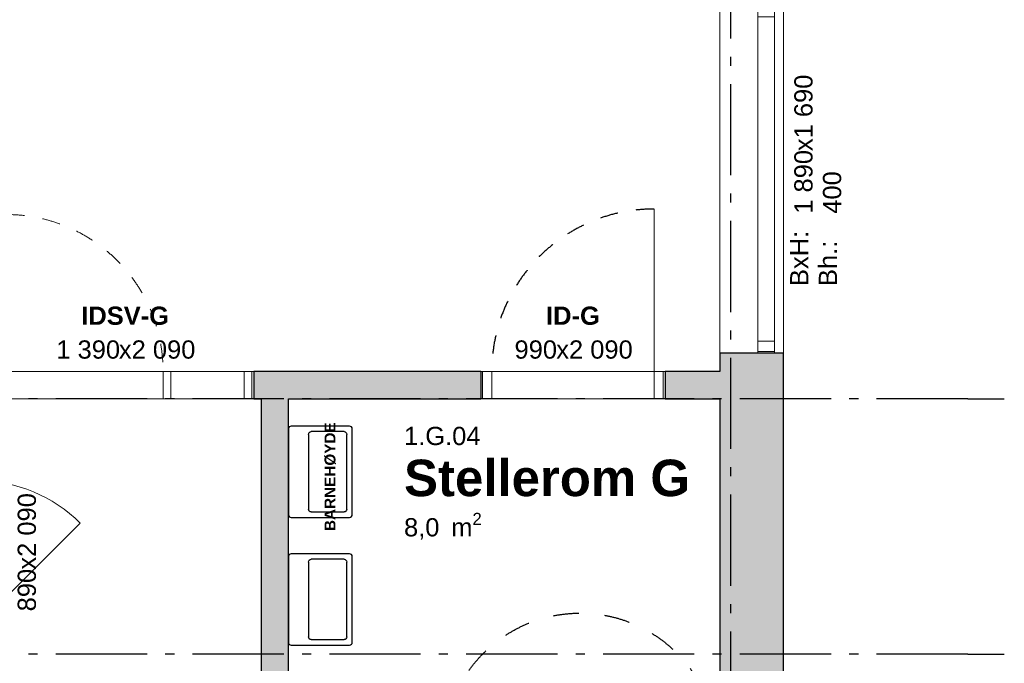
# Model space of a CAD drawing. Header units: millimetres. Extents: x 269 to 62306, y -15633 to 20300.
# Tile 78 of 90: x 49202 to 54600, y -3825 to -297. Entities that reach past the tile are written whole.
import ezdxf
from ezdxf.enums import TextEntityAlignment as Align

# ---------------------------------------------------------------- set-up
doc = ezdxf.new("R2010")
doc.units = ezdxf.units.MM
doc.header["$LTSCALE"] = 0.5
doc.header["$MEASUREMENT"] = 0
for name, pattern in [('Akselinje', [1500, 1000, -200, 100, -200]), ('Dampsperre', [564.444444, 282.222222, -282.222222]), ('PLINE', [0]), ('Stipling', [400, 200, -200])]:
    doc.linetypes.add(name, pattern=pattern)
for name, color, linetype in [('232- Ikke-bærende yttervegger (Skravur)(Nye konstruksjoner)', 7, 'Continuous'), ('232- Ikke-bærende yttervegger(Nye konstruksjoner)', 7, 'Continuous'), ('241- Bærende innervegger (Skravur)(Nye konstruksjoner)', 7, 'Continuous'), ('241- Bærende innervegger(Nye konstruksjoner)', 7, 'Continuous'), ('242- Ikke-bærende innervegger (Skravur)(Nye konstruksjoner)', 7, 'Continuous'), ('242- Ikke-bærende innervegger(Nye konstruksjoner)', 7, 'Continuous'), ('244- Vinduer_ dører_ foldevegger(Nye konstruksjoner)', 7, 'Continuous'), ('315---A Utstyr for sanitærinstallasjoner(Nye konstruksjoner)', 7, 'Continuous'), ('82-- Modullinjer(Nye konstruksjoner)', 7, 'Continuous'), ('852- Teknisk_symbolsk informasjon_ bygning(Nye konstruksjoner)', 7, 'Continuous'), ('862- M___Nettoareal(Nye konstruksjoner)', 7, 'Continuous'), ('862- M___Nettoareal(Tekst)(Nye konstruksjoner)', 7, 'Continuous'), ('Rullestolsirkler(Nye konstruksjoner)', 7, 'Continuous'), ('Sanitærlabel', 7, 'Continuous')]:
    doc.layers.add(name, color=color, linetype=linetype)
doc.layers.add('234- Vinduer_ dører_ porter(Nye konstruksjoner)', color=7, linetype='Continuous', lineweight=0)
doc.styles.add('GENERATED_STYLE_1', font='Arial.ttf')
doc.styles.add('GENERATED_STYLE_2', font='Arial Bold.ttf')

# ---------------------------------------------------------------- blocks, each defined once
blk = doc.blocks.new('Stellerom G_1.G.04_45', base_point=(52078.7, -2820.2))
at = {"layer": '862- M___Nettoareal(Tekst)(Nye konstruksjoner)', "insert": (51308.9, -3000.2), "char_height": 100, "attachment_point": 1, "style": 'GENERATED_STYLE_1'}
blk.add_mtext('\\A1;{\\pql;\\pt0,100;\\fArial|b0|i0|c0|p0;\\W1.000000;8,0\\fArial|b0|i0|c0|p0;\\W1.000000;\\A1{\\H.66x;\\S^  ;}\\fArial|b0|i0|c0|p0;\\W1.000000; m\\fArial|b0|i0|c0|p0;\\W1.000000;\\A1{\\H.66x;\\S2^  ;}}', dxfattribs=at)
at = {"layer": '862- M___Nettoareal(Tekst)(Nye konstruksjoner)'}
for tag, height, style, p in [('ROOM_NUMBER', 100, 'GENERATED_STYLE_1', (51308.9, -2528.8)), ('ROOM_NAME', 200, 'GENERATED_STYLE_2', (51308.9, -2708.8))]:
    blk.add_attdef(tag, text='', height=height, dxfattribs=dict(at, style=style)).set_placement(p, align=Align.TOP_LEFT)
blk = doc.blocks.new('Vindu_5')
at = {"layer": '234- Vinduer_ dører_ porter(Nye konstruksjoner)', "linetype": 'PLINE'}
for p, q in [((-955, 50), (955, 50)), ((-955, 0), (-945, 0)), ((-945, 0), (-889, 0)), ((-945, -92), (-945, 0)), ((-889, 0), (-889, -92)), ((-889, 0), (889, 0)), ((889, -92), (889, 0)), ((889, 0), (945, 0)), ((945, 0), (955, 0)), ((945, -92), (945, 0)), ((-945, -92), (-955, -92)), ((-889, -92), (-945, -92)), ((889, -92), (-889, -92)), ((945, -92), (889, -92)), ((955, -92), (945, -92)), ((-955, -300), (955, -300))]:
    blk.add_line(p, q, dxfattribs=at)
at = {"layer": '244- Vinduer_ dører_ foldevegger(Nye konstruksjoner)', "linetype": 'PLINE'}
for p, q in [((-955, 50), (-955, 0)), ((-955, 0), (-955, -92)), ((-955, 0), (-955, -92)), ((955, 50), (955, 0)), ((955, 0), (955, -92)), ((955, 0), (955, -92)), ((-955, -92), (-955, -300)), ((955, -92), (955, -300))]:
    blk.add_line(p, q, dxfattribs=at)
blk = doc.blocks.new('Vindustempel')
at = {"layer": '852- Teknisk_symbolsk informasjon_ bygning(Nye konstruksjoner)', "char_height": 100, "attachment_point": 1, "rotation": 180, "style": 'GENERATED_STYLE_1'}
for s, insert in [('\\A1;{\\pql;\\pt0,100;\\fArial|b0|i0|c0|p0;\\W1.000000;400\\fArial|b0|i0|c0|p0;\\W1.000000;\\A1{\\H.66x;\\S^  ;}\\fArial|b0|i0|c0|p0;\\W1.000000;\\fArial|b0|i0|c0|p0;\\W1.000000;\\A1{\\H.66x;\\S^  ;}}', (190.8, 215.7)), ('\\A1;{\\pql;\\pt0,100;\\fArial|b0|i0|c0|p0;\\W1.000000;x1\xa0690\\fArial|b0|i0|c0|p0;\\W1.000000;\\A1{\\H.66x;\\S^  ;}\\fArial|b0|i0|c0|p0;\\W1.000000;\\fArial|b0|i0|c0|p0;\\W1.000000;\\A1{\\H.66x;\\S^  ;}}', (-152.4, 58.6)), ('\\A1;{\\pql;\\pt0,100;\\fArial|b0|i0|c0|p0;\\W1.000000;1\xa0890\\fArial|b0|i0|c0|p0;\\W1.000000;\\A1{\\H.66x;\\S^  ;}\\fArial|b0|i0|c0|p0;\\W1.000000;\\fArial|b0|i0|c0|p0;\\W1.000000;\\A1{\\H.66x;\\S^  ;}}', (190.8, 58.6))]:
    blk.add_mtext(s, dxfattribs=dict(at, insert=insert))
at = {"layer": '852- Teknisk_symbolsk informasjon_ bygning(Nye konstruksjoner)', "style": 'GENERATED_STYLE_1'}
for tag, p in [('strSillPrefix', (564.2, 170)), ('strUnitPrefix', (564.2, 12.9))]:
    blk.add_attdef(tag, text='', height=100, rotation=180, dxfattribs=at).set_placement(p, align=Align.TOP_LEFT)
blk = doc.blocks.new('Dør med sidefelt på side 2_9')
at = {"layer": '234- Vinduer_ dører_ porter(Nye konstruksjoner)', "linetype": 'PLINE'}
for p, q in [((652, 0), (652, 860)), ((-695, 0), (-705, 0)), ((-705, 0), (-705, -150)), ((-652, 0), (-695, 0)), ((-695, 0), (-695, -150)), ((-652, -150), (-652, 0)), ((-208, 0), (-251, 0)), ((-251, 0), (-251, -150)), ((-208, 0), (652, 0)), ((-208, -150), (-208, 0)), ((695, 0), (652, 0)), ((652, 0), (652, -150)), ((695, 0), (705, 0)), ((695, -150), (695, 0)), ((705, 0), (705, -150)), ((-695, -150), (-705, -150)), ((-695, -150), (-652, -150)), ((652, -150), (-652, -150)), ((-251, -150), (-208, -150)), ((652, -150), (695, -150)), ((695, -150), (705, -150))]:
    blk.add_line(p, q, dxfattribs=at)
at = {"layer": '234- Vinduer_ dører_ porter(Nye konstruksjoner)', "linetype": 'PLINE', "flags": 128}
blk.add_lwpolyline([(-652, -150), (-251, -150), (-251, 0), (-652, 0)], close=True, dxfattribs=at)
at = {"layer": '234- Vinduer_ dører_ porter(Nye konstruksjoner)', "linetype": 'Stipling'}
blk.add_arc((652, 0), 860, 90, 180, dxfattribs=at)
at = {"layer": '244- Vinduer_ dører_ foldevegger(Nye konstruksjoner)', "linetype": 'PLINE'}
for p, q in [((-705, 0), (-705, -150)), ((-705, 0), (-705, -150)), ((705, 0), (705, -150)), ((705, 0), (705, -150))]:
    blk.add_line(p, q, dxfattribs=at)
blk = doc.blocks.new('Dørstempel_19')
at = {"layer": '852- Teknisk_symbolsk informasjon_ bygning(Nye konstruksjoner)', "char_height": 100, "attachment_point": 1, "style": 'GENERATED_STYLE_1'}
for s, insert in [('\\A1;{\\pql;\\pt0,100;\\fArial|b0|i0|c0|p0;\\W1.000000;1\xa0390\\fArial|b0|i0|c0|p0;\\W1.000000;\\A1{\\H.66x;\\S^  ;}\\fArial|b0|i0|c0|p0;\\W1.000000;\\fArial|b0|i0|c0|p0;\\W1.000000;\\A1{\\H.66x;\\S^  ;}}', (-377.5, 170)), ('\\A1;{\\pql;\\pt0,100;\\fArial|b0|i0|c0|p0;\\W1.000000;x2\xa0090\\fArial|b0|i0|c0|p0;\\W1.000000;\\A1{\\H.66x;\\S^  ;}\\fArial|b0|i0|c0|p0;\\W1.000000;\\fArial|b0|i0|c0|p0;\\W1.000000;\\A1{\\H.66x;\\S^  ;}}', (-34.3, 170))]:
    blk.add_mtext(s, dxfattribs=dict(at, insert=insert))
at = {"layer": '852- Teknisk_symbolsk informasjon_ bygning(Nye konstruksjoner)', "style": 'GENERATED_STYLE_2'}
blk.add_attdef('AC_WIDO_ID', text='', height=100, dxfattribs=at).set_placement((0, 225.4), align=Align.BOTTOM_CENTER)
blk = doc.blocks.new('Dør_9')
at = {"layer": '234- Vinduer_ dører_ porter(Nye konstruksjoner)', "linetype": 'PLINE'}
for p, q in [((445, 0), (445, 890)), ((-505, 0), (505, 0)), ((-495, 0), (-505, 0)), ((-505, 0), (-505, -150)), ((-445, 0), (-495, 0)), ((-495, 0), (-495, -150)), ((-445, 0), (445, 0)), ((-445, -150), (-445, 0)), ((495, 0), (445, 0)), ((445, 0), (445, -150)), ((495, 0), (505, 0)), ((495, -150), (495, 0)), ((505, 0), (505, -150)), ((-505, -150), (505, -150)), ((-495, -150), (-505, -150)), ((-495, -150), (-445, -150)), ((445, -150), (-445, -150)), ((445, -150), (495, -150)), ((495, -150), (505, -150))]:
    blk.add_line(p, q, dxfattribs=at)
at = {"layer": '244- Vinduer_ dører_ foldevegger(Nye konstruksjoner)', "linetype": 'PLINE'}
for p, q in [((-505, 0), (-505, -150)), ((-505, 0), (-505, -150)), ((505, 0), (505, -150)), ((505, 0), (505, -150))]:
    blk.add_line(p, q, dxfattribs=at)
at = {"layer": '244- Vinduer_ dører_ foldevegger(Nye konstruksjoner)', "linetype": 'Stipling'}
blk.add_arc((445, 0), 890, 90, 180, dxfattribs=at)
blk = doc.blocks.new('Dørstempel_6')
at = {"layer": '852- Teknisk_symbolsk informasjon_ bygning(Nye konstruksjoner)', "char_height": 100, "attachment_point": 1, "style": 'GENERATED_STYLE_1'}
for s, insert in [('\\A1;{\\pql;\\pt0,100;\\fArial|b0|i0|c0|p0;\\W1.000000;990\\fArial|b0|i0|c0|p0;\\W1.000000;\\A1{\\H.66x;\\S^  ;}\\fArial|b0|i0|c0|p0;\\W1.000000;\\fArial|b0|i0|c0|p0;\\W1.000000;\\A1{\\H.66x;\\S^  ;}}', (-320.3, 170)), ('\\A1;{\\pql;\\pt0,100;\\fArial|b0|i0|c0|p0;\\W1.000000;x2\xa0090\\fArial|b0|i0|c0|p0;\\W1.000000;\\A1{\\H.66x;\\S^  ;}\\fArial|b0|i0|c0|p0;\\W1.000000;\\fArial|b0|i0|c0|p0;\\W1.000000;\\A1{\\H.66x;\\S^  ;}}', (-91.5, 170))]:
    blk.add_mtext(s, dxfattribs=dict(at, insert=insert))
at = {"layer": '852- Teknisk_symbolsk informasjon_ bygning(Nye konstruksjoner)', "style": 'GENERATED_STYLE_2'}
blk.add_attdef('AC_WIDO_ID', text='', height=100, dxfattribs=at).set_placement((0, 225.4), align=Align.BOTTOM_CENTER)
blk = doc.blocks.new('Dør_10')
at = {"layer": '234- Vinduer_ dører_ porter(Nye konstruksjoner)', "linetype": 'PLINE'}
for p, q in [((395, 0), (-163.6, 558.6)), ((-455, 0), (455, 0)), ((-445, 0), (-455, 0)), ((-455, 0), (-455, -150)), ((-395, 0), (-445, 0)), ((-445, 0), (-445, -150)), ((-395, 0), (395, 0)), ((-395, -150), (-395, 0)), ((445, 0), (395, 0)), ((395, 0), (395, -150)), ((445, 0), (455, 0)), ((445, -150), (445, 0)), ((455, 0), (455, -150)), ((-455, -150), (455, -150)), ((-445, -150), (-455, -150)), ((-445, -150), (-395, -150)), ((395, -150), (-395, -150)), ((395, -150), (445, -150)), ((445, -150), (455, -150))]:
    blk.add_line(p, q, dxfattribs=at)
blk.add_arc((395, 0), 790, 135, 180, dxfattribs=at)
at = {"layer": '244- Vinduer_ dører_ foldevegger(Nye konstruksjoner)', "linetype": 'PLINE'}
for p, q in [((-455, 0), (-455, -150)), ((-455, 0), (-455, -150)), ((455, 0), (455, -150)), ((455, 0), (455, -150))]:
    blk.add_line(p, q, dxfattribs=at)
blk = doc.blocks.new('Dørstempel_21')
at = {"layer": '852- Teknisk_symbolsk informasjon_ bygning(Nye konstruksjoner)', "char_height": 100, "attachment_point": 1, "style": 'GENERATED_STYLE_1'}
for s, insert in [('\\A1;{\\pql;\\pt0,100;\\fArial|b0|i0|c0|p0;\\W1.000000;890\\fArial|b0|i0|c0|p0;\\W1.000000;\\A1{\\H.66x;\\S^  ;}\\fArial|b0|i0|c0|p0;\\W1.000000;\\fArial|b0|i0|c0|p0;\\W1.000000;\\A1{\\H.66x;\\S^  ;}}', (-320.3, -365.7)), ('\\A1;{\\pql;\\pt0,100;\\fArial|b0|i0|c0|p0;\\W1.000000;x2\xa0090\\fArial|b0|i0|c0|p0;\\W1.000000;\\A1{\\H.66x;\\S^  ;}\\fArial|b0|i0|c0|p0;\\W1.000000;\\fArial|b0|i0|c0|p0;\\W1.000000;\\A1{\\H.66x;\\S^  ;}}', (-91.5, -365.7))]:
    blk.add_mtext(s, dxfattribs=dict(at, insert=insert))
at = {"layer": '852- Teknisk_symbolsk informasjon_ bygning(Nye konstruksjoner)', "style": 'GENERATED_STYLE_2'}
blk.add_attdef('AC_WIDO_ID', text='', height=100, dxfattribs=at).set_placement((0, -308.6), align=Align.BOTTOM_CENTER)
blk = doc.blocks.new('Standard grid marker_5')
at = {"layer": '82-- Modullinjer(Nye konstruksjoner)', "linetype": 'Akselinje'}
for q in [(0, 0), (53500, 0)]:
    blk.add_line((200, 0), q, dxfattribs=at)
at = {"layer": '82-- Modullinjer(Nye konstruksjoner)', "style": 'GENERATED_STYLE_2'}
blk.add_attdef('AC_MarkerText_1', text='', height=250, rotation=180, dxfattribs=at).set_placement((54000, -239.3), align=Align.TOP_CENTER)
blk = doc.blocks.new('Servant')
at = {"layer": '315---A Utstyr for sanitærinstallasjoner(Nye konstruksjoner)', "linetype": 'PLINE'}
for p, q in [((-220, -305), (-220, -125)), ((-205, -110), (205, -110)), ((220, -125), (220, -305)), ((205, -320), (-205, -320))]:
    blk.add_line(p, q, dxfattribs=at)
at = {"layer": '315---A Utstyr for sanitærinstallasjoner(Nye konstruksjoner)', "linetype": 'PLINE', "flags": 128}
blk.add_lwpolyline([(-235, 0), (235, 0, -0.414214), (250, -15), (250, -335, -0.414214), (235, -350), (-235, -350, -0.414214), (-250, -335), (-250, -15, -0.414214)], format="xyb", close=True, dxfattribs=at)
at = {"layer": '315---A Utstyr for sanitærinstallasjoner(Nye konstruksjoner)', "linetype": 'PLINE'}
for centre, start, end in [((-205, -125), 90, 180), ((205, -125), 0, 90), ((-205, -305), 180, 270), ((205, -305), 270, 0)]:
    blk.add_arc(centre, 15, start, end, dxfattribs=at)
blk = doc.blocks.new('Standard grid marker_7')
at = {"layer": '82-- Modullinjer(Nye konstruksjoner)', "linetype": 'Akselinje'}
for p, q in [((200, 0), (13700, 0)), ((13700, 0), (13900, 0))]:
    blk.add_line(p, q, dxfattribs=at)
at = {"layer": '82-- Modullinjer(Nye konstruksjoner)', "style": 'GENERATED_STYLE_2'}
blk.add_attdef('AC_MarkerText_1', text='', height=250, rotation=270, dxfattribs=at).set_placement((-117.9, -57.1), align=Align.TOP_CENTER)
blk = doc.blocks.new('Label_26', base_point=(50850, -2775))
at = {"layer": 'Sanitærlabel', "insert": (50873, -2775), "char_height": 60, "attachment_point": 2, "rotation": 90, "style": 'GENERATED_STYLE_2'}
blk.add_mtext('\\A1;{\\pqc;\\pt0,241000;\\fArial|b1|i0|c0|p0;\\W1.000000;BARNEHØYDE \\fArial|b1|i0|c0|p0;\\W1.000000;\\A1{\\H.66x;\\S^  ;}\\fArial|b1|i0|c0|p0;\\W1.000000;\\fArial|b1|i0|c0|p0;\\W1.000000;\\A1{\\H.66x;\\S^  ;}\\fArial|b1|i0|c0|p0;\\W1.000000;\\fArial|b1|i0|c0|p0;\\W1.000000;\\fArial|b1|i0|c0|p0;\\W1.000000;\\fArial|b1|i0|c0|p0;\\W1.000000;\\fArial|b1|i0|c0|p0;\\W1.000000;\\fArial|b1|i0|c0|p0;\\W1.000000;\\fArial|b1|i0|c0|p0;\\W1.000000;\\fArial|b1|i0|c0|p0;\\W1.000000;\\fArial|b1|i0|c0|p0;\\W1.000000;\\fArial|b1|i0|c0|p0;\\W1.000000;\\fArial|b1|i0|c0|p0;\\W1.000000;\\fArial|b1|i0|c0|p0;\\W1.000000;\\fArial|b1|i0|c0|p0;\\W1.000000;\\fArial|b1|i0|c0|p0;\\W1.000000;\\fArial|b1|i0|c0|p0;\\W1.000000;\\fArial|b1|i0|c0|p0;\\W1.000000;\\fArial|b1|i0|c0|p0;\\W1.000000;\\fArial|b1|i0|c0|p0;\\W1.000000;\\fArial|b1|i0|c0|p0;\\W1.000000;\\fArial|b1|i0|c0|p0;\\W1.000000;\\fArial|b1|i0|c0|p0;\\W1.000000;\\fArial|b1|i0|c0|p0;\\W1.000000;\\fArial|b1|i0|c0|p0;\\W1.000000;\\fArial|b1|i0|c0|p0;\\W1.000000;\\fArial|b1|i0|c0|p0;\\W1.000000;\\fArial|b1|i0|c0|p0;\\W1.000000;\\fArial|b1|i0|c0|p0;\\W1.000000;\\fArial|b1|i0|c0|p0;\\W1.000000;\\fArial|b1|i0|c0|p0;\\W1.000000;\\fArial|b1|i0|c0|p0;\\W1.000000;\\fArial|b1|i0|c0|p0;\\W1.000000;\\fArial|b1|i0|c0|p0;\\W1.000000;\\fArial|b1|i0|c0|p0;\\W1.000000;\\fArial|b1|i0|c0|p0;\\W1.000000;\\fArial|b1|i0|c0|p0;\\W1.000000;\\fArial|b1|i0|c0|p0;\\W1.000000;\\fArial|b1|i0|c0|p0;\\W1.000000;\\fArial|b1|i0|c0|p0;\\W1.000000;\\fArial|b1|i0|c0|p0;\\W1.000000;\\fArial|b1|i0|c0|p0;\\W1.000000;\\fArial|b1|i0|c0|p0;\\W1.000000;\\fArial|b1|i0|c0|p0;\\W1.000000;\\fArial|b1|i0|c0|p0;\\W1.000000;\\fArial|b1|i0|c0|p0;\\W1.000000;}', dxfattribs=at)

msp = doc.modelspace()

# ---------------------------------------------------------------- hatches: boundary and pattern name
at = {"layer": '232- Ikke-bærende yttervegger (Skravur)(Nye konstruksjoner)', "linetype": 'Continuous'}
for points in [[(53040, -2425), (53390, -2425), (53390, -2125), (53040, -2125)], [(53390, -2425), (53040, -2425), (53040, -4765), (53390, -4765)]]:
    msp.add_hatch(color=256, dxfattribs=at).paths.add_polyline_path(points)
at = {"layer": '241- Bærende innervegger (Skravur)(Nye konstruksjoner)', "linetype": 'Continuous'}
for points in [[(50485, -2375), (51730, -2375), (51730, -2225), (50485, -2225)], [(53040, -2225), (52740, -2225), (52740, -2375), (53040, -2375)]]:
    msp.add_hatch(color=256, dxfattribs=at).paths.add_polyline_path(points)
at = {"layer": '242- Ikke-bærende innervegger (Skravur)(Nye konstruksjoner)', "linetype": 'Continuous'}
msp.add_hatch(color=256, dxfattribs=at).paths.add_polyline_path([(50675, -5775), (50675, -2375), (50525, -2375), (50525, -5775)])

# ---------------------------------------------------------------- linework, layer by layer
at = {"layer": '232- Ikke-bærende yttervegger(Nye konstruksjoner)', "linetype": 'PLINE'}
for p, q in [((53248, -2125), (53040, -2125)), ((53340, -2125), (53248, -2125)), ((53390, -2125), (53340, -2125))]:
    msp.add_line(p, q, dxfattribs=at)
at = {"layer": '232- Ikke-bærende yttervegger(Nye konstruksjoner)', "linetype": 'PLINE', "flags": 128}
for points in [[(53040, -2125), (53040, -2225)], [(53390, -2425), (53390, -2125)], [(53040, -2375), (53040, -2425)], [(53040, -2425), (53040, -4765)], [(53390, -4765), (53390, -2425)]]:
    msp.add_lwpolyline(points, dxfattribs=at)
at = {"layer": '241- Bærende innervegger(Nye konstruksjoner)', "linetype": 'PLINE'}
for p, q in [((50485, -2225), (50485, -2375)), ((51730, -2225), (51730, -2375)), ((52740, -2225), (52740, -2375))]:
    msp.add_line(p, q, dxfattribs=at)
at = {"layer": '241- Bærende innervegger(Nye konstruksjoner)', "linetype": 'PLINE', "flags": 128}
for points in [[(51730, -2225), (50485, -2225)], [(53040, -2225), (52740, -2225)], [(50485, -2375), (50525, -2375)], [(50675, -2375), (51730, -2375)], [(52740, -2375), (53040, -2375)]]:
    msp.add_lwpolyline(points, dxfattribs=at)
at = {"layer": '242- Ikke-bærende innervegger(Nye konstruksjoner)', "linetype": 'PLINE', "flags": 128}
for points in [[(50525, -2375), (50525, -5775)], [(50675, -5775), (50675, -2375)]]:
    msp.add_lwpolyline(points, dxfattribs=at)
at = {"layer": 'Rullestolsirkler(Nye konstruksjoner)', "linetype": 'Dampsperre'}
msp.add_circle((52275, -4300), 750, dxfattribs=at)

# ---------------------------------------------------------------- block references
at = {"layer": '244- Vinduer_ dører_ foldevegger(Nye konstruksjoner)', "linetype": 'PLINE', "xscale": -1, "zscale": 1000, "rotation": 270}
msp.add_blockref('Vindu_5', (53340, -1170), dxfattribs=at)
at = {"layer": '244- Vinduer_ dører_ foldevegger(Nye konstruksjoner)', "linetype": 'PLINE', "zscale": 1000}
msp.add_blockref('Dør_9', (52235, -2225), dxfattribs=at)
at = {"layer": '244- Vinduer_ dører_ foldevegger(Nye konstruksjoner)', "linetype": 'PLINE', "xscale": -1, "zscale": 1000}
msp.add_blockref('Dør med sidefelt på side 2_9', (49780, -2225), dxfattribs=at)
at = {"layer": '244- Vinduer_ dører_ foldevegger(Nye konstruksjoner)', "linetype": 'PLINE', "zscale": 1000, "rotation": 270}
msp.add_blockref('Dør_10', (48975, -3220), dxfattribs=at)
at = {"layer": '315---A Utstyr for sanitærinstallasjoner(Nye konstruksjoner)', "linetype": 'PLINE', "xscale": -1, "zscale": 1000, "rotation": 90}
for p in [(50675, -2775), (50675, -3475)]:
    msp.add_blockref('Servant', p, dxfattribs=at)
at = {"layer": '82-- Modullinjer(Nye konstruksjoner)', "linetype": 'PLINE', "zscale": 1000}
for name, p, rotation in [('Standard grid marker_7', (53100, -14100), 90), ('Standard grid marker_5', (54600, -2375), 180), ('Standard grid marker_5', (54600, -3775), 180)]:
    msp.add_blockref(name, p, dxfattribs=dict(at, rotation=rotation))
at = {"layer": '852- Teknisk_symbolsk informasjon_ bygning(Nye konstruksjoner)'}
ref = msp.add_blockref('Vindustempel', (53390, -1170), dxfattribs=dict(at, rotation=270))
ref.add_attrib('strUnitPrefix', 'BxH:', dxfattribs={"color": 7, "height": 100, "rotation": 90, "style": 'GENERATED_STYLE_1'}).set_placement((53425.7, -1757), align=Align.TOP_LEFT)
ref.add_attrib('strSillPrefix', 'Bh.:', dxfattribs={"color": 7, "height": 100, "rotation": 90, "style": 'GENERATED_STYLE_1'}).set_placement((53582.9, -1757), align=Align.TOP_LEFT)
ref = msp.add_blockref('Dørstempel_19', (49780, -2225), dxfattribs=at)
ref.add_attrib('AC_WIDO_ID', 'IDSV-G', dxfattribs={"color": 7, "height": 100, "style": 'GENERATED_STYLE_2'}).set_placement((49780, -1999.6), align=Align.BOTTOM_CENTER)
ref = msp.add_blockref('Dørstempel_6', (52235, -2225), dxfattribs=at)
ref.add_attrib('AC_WIDO_ID', 'ID-G', dxfattribs={"color": 7, "height": 100, "style": 'GENERATED_STYLE_2'}).set_placement((52235, -1999.5), align=Align.BOTTOM_CENTER)
ref = msp.add_blockref('Dørstempel_21', (48825, -3220), dxfattribs=dict(at, rotation=90))
ref.add_attrib('AC_WIDO_ID', 'ID', dxfattribs={"color": 7, "height": 100, "rotation": 90, "style": 'GENERATED_STYLE_2'}).set_placement((49167.9, -3185.7), align=Align.BOTTOM_CENTER)
at = {"layer": '862- M___Nettoareal(Nye konstruksjoner)', "linetype": 'Continuous'}
ref = msp.add_blockref('Stellerom G_1.G.04_45', (52078.7, -2820.2), dxfattribs=at)
ref.add_attrib('ROOM_NAME', 'Stellerom G', dxfattribs={"layer": '862- M___Nettoareal(Tekst)(Nye konstruksjoner)', "color": 7, "height": 200, "style": 'GENERATED_STYLE_2'}).set_placement((51308.9, -2708.8), align=Align.TOP_LEFT)
ref.add_attrib('ROOM_NUMBER', '1.G.04', dxfattribs={"layer": '862- M___Nettoareal(Tekst)(Nye konstruksjoner)', "color": 7, "height": 100, "style": 'GENERATED_STYLE_1'}).set_placement((51308.9, -2528.8), align=Align.TOP_LEFT)
at = {"layer": 'Sanitærlabel', "linetype": 'PLINE'}
msp.add_blockref('Label_26', (50850, -2775), dxfattribs=at)

doc.saveas('drawing.dxf')
